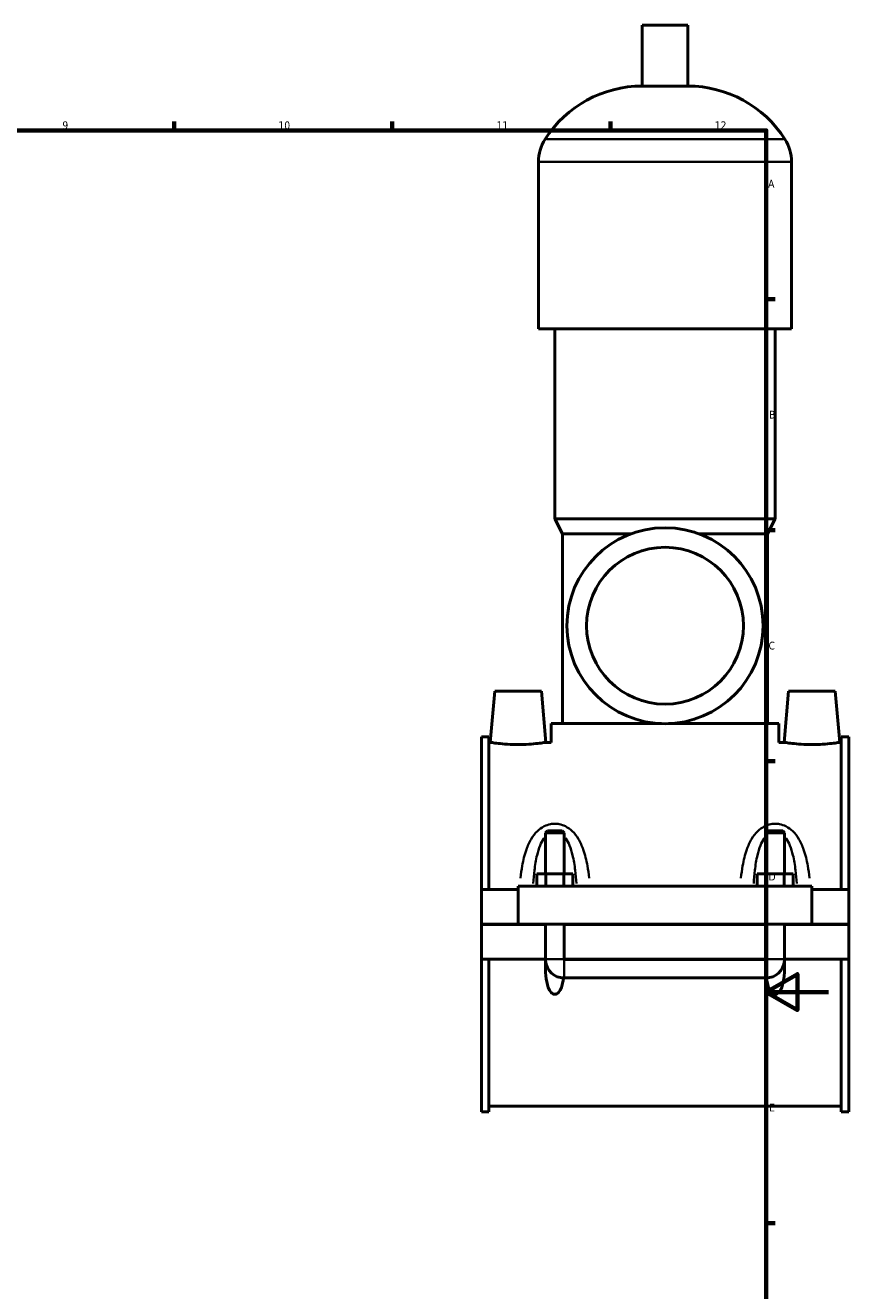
# Model space of a CAD drawing. Header units: millimetres. Extents: x 0 to 972, y -206 to 1211.
# Tile 6 of 8: x 583 to 847, y 201 to 608. Entities that reach past the tile are written whole.
import ezdxf

# ---------------------------------------------------------------- set-up
doc = ezdxf.new("R2010")
doc.units = ezdxf.units.MM
for name, color, linetype, lineweight in [('Border (ISO)', 7, 'Continuous', 70), ('Visible (ISO)', 7, 'Continuous', 50), ('Visible Narrow (ISO)', 7, 'Continuous', 35)]:
    doc.layers.add(name, color=color, linetype=linetype, lineweight=lineweight)
doc.styles.add('Note Text (ISO)', font='tahoma.ttf')

# ---------------------------------------------------------------- blocks, each defined once
blk = doc.blocks.new('Borders Default Border')
at = {"layer": 'Border (ISO)'}
for p, q in [((630.75, 574), (630.75, 576.9)), ((700.83, 574), (700.83, 576.9)), ((770.92, 574), (770.92, 576.9)), ((821, 519.75), (823.9, 519.75)), ((821, 445.5), (823.9, 445.5)), ((821, 371.25), (823.9, 371.25)), ((821, 222.75), (823.9, 222.75))]:
    blk.add_line(p, q, dxfattribs=at)
at = {"layer": 'Border (ISO)', "flags": 128}
for points in [[(20, 20), (20, 574), (821, 574), (821, 20), (20, 20)], [(841, 297), (821, 297), (831, 302.77), (831, 291.23), (821, 297)]]:
    blk.add_lwpolyline(points, dxfattribs=at)
at = {"layer": 'Border (ISO)', "color": 232, "true_color": 0xca0064, "char_height": 2.5, "attachment_point": 7, "style": 'Note Text (ISO)'}
for s, insert in [('9', (594.88, 574.35)), ('10', (664.29, 574.35)), ('11', (734.37, 574.4)), ('12', (804.46, 574.4)), ('A', (821.59, 555.62)), ('B', (821.89, 481.37)), ('C', (821.73, 407.08)), ('D', (821.73, 332.88)), ('E', (821.94, 258.63))]:
    blk.add_mtext(s, dxfattribs=dict(at, insert=insert))

msp = doc.modelspace()

# ---------------------------------------------------------------- linework, layer by layer
at = {"layer": 'Visible (ISO)'}
for p, q in [((795.7837, 607.7844), (781.1437, 607.7844)), ((781.1437, 588.2644), (781.1437, 607.7844)), ((795.7837, 588.2644), (795.7837, 607.7844)), ((795.7837, 588.2644), (781.1437, 588.2644)), ((747.7971, 510.1844), (747.7971, 563.8644)), ((829.1304, 510.1844), (829.1304, 563.8644)), ((829.1304, 510.1844), (747.7971, 510.1844)), ((753.0837, 449.1844), (753.0837, 510.1844)), ((823.8437, 449.1844), (823.8437, 510.1844)), ((823.8437, 449.1844), (753.0837, 449.1844)), ((755.5237, 444.3044), (753.0837, 449.1844)), ((821.4037, 444.3044), (823.8437, 449.1844)), ((777.4719, 444.3044), (755.5237, 444.3044)), ((755.5237, 383.3044), (755.5237, 444.3044)), ((821.4037, 444.3044), (799.4555, 444.3044)), ((821.4037, 383.3044), (821.4037, 444.3044)), ((733.7637, 393.7844), (732.3202, 377.2844)), ((733.7637, 393.7844), (748.7637, 393.7844)), ((748.7637, 393.7844), (750.2073, 377.2844)), ((828.1637, 393.7844), (826.7202, 377.2844)), ((843.1637, 393.7844), (828.1637, 393.7844)), ((843.1637, 393.7844), (844.6073, 377.2844)), ((787.3414, 383.3044), (751.8637, 383.3044)), ((751.8637, 377.2844), (751.8637, 383.3044)), ((825.0637, 383.3044), (789.5861, 383.3044)), ((825.0637, 377.2844), (825.0637, 383.3044)), ((729.4637, 330.0344), (729.4637, 379.0394)), ((731.8237, 379.0394), (729.4637, 379.0394)), ((731.8237, 379.0394), (731.8237, 330.0344)), ((845.1037, 379.0394), (845.1037, 330.0344)), ((847.4637, 379.0394), (845.1037, 379.0394)), ((847.4637, 330.0344), (847.4637, 379.0394)), ((731.8237, 377.2844), (732.3202, 377.2844)), ((750.2073, 377.2844), (751.8637, 377.2844)), ((825.0637, 377.2844), (826.7202, 377.2844)), ((844.6073, 377.2844), (845.1037, 377.2844)), ((750.6637, 348.8344), (750.0637, 348.2344)), ((750.0637, 348.2344), (756.0637, 348.2344)), ((750.0637, 348.2344), (750.0637, 335.0344)), ((755.4637, 348.8344), (750.6637, 348.8344)), ((755.4637, 348.8344), (756.0637, 348.2344)), ((756.0637, 348.2344), (756.0637, 335.0344)), ((821.4637, 348.8344), (820.8637, 348.2344)), ((820.8637, 348.2344), (826.8637, 348.2344)), ((820.8637, 335.0344), (820.8637, 348.2344)), ((826.2637, 348.8344), (821.4637, 348.8344)), ((826.2637, 348.8344), (826.8637, 348.2344)), ((826.8637, 335.0344), (826.8637, 348.2344)), ((747.2902, 331.0344), (747.2902, 335.0344)), ((750.177, 335.0344), (747.2902, 335.0344)), ((750.177, 331.0344), (750.177, 335.0344)), ((755.9505, 335.0344), (750.177, 335.0344)), ((755.9505, 331.0344), (755.9505, 335.0344)), ((758.8372, 335.0344), (755.9505, 335.0344)), ((758.8372, 331.0344), (758.8372, 335.0344)), ((818.0902, 331.0344), (818.0902, 335.0344)), ((820.977, 335.0344), (818.0902, 335.0344)), ((820.977, 331.0344), (820.977, 335.0344)), ((826.7505, 335.0344), (820.977, 335.0344)), ((826.7505, 331.0344), (826.7505, 335.0344)), ((829.6372, 335.0344), (826.7505, 335.0344)), ((829.6372, 331.0344), (829.6372, 335.0344)), ((729.4637, 330.0344), (741.2637, 330.0344)), ((729.4637, 318.8344), (729.4637, 330.0344)), ((741.2637, 331.0344), (741.2637, 318.8344)), ((741.2637, 331.0344), (835.6637, 331.0344)), ((835.6637, 318.8344), (835.6637, 331.0344)), ((835.6637, 330.0344), (847.4637, 330.0344)), ((847.4637, 330.0344), (847.4637, 318.8344)), ((729.4637, 318.8344), (741.2637, 318.8344)), ((729.4637, 307.5344), (729.4637, 318.7344)), ((750.0637, 318.7344), (729.4637, 318.7344)), ((741.2637, 318.8344), (835.6637, 318.8344)), ((750.0637, 318.8344), (750.0637, 318.7344)), ((750.0637, 307.5344), (750.0637, 318.7344)), ((756.0637, 318.8344), (756.0637, 318.7344)), ((756.0637, 318.7344), (756.0637, 307.5344)), ((820.8637, 318.7344), (756.0637, 318.7344)), ((820.8637, 318.7344), (820.8637, 318.8344)), ((820.8637, 307.5344), (820.8637, 318.7344)), ((826.8637, 318.7344), (826.8637, 318.8344)), ((826.8637, 318.7344), (826.8637, 307.5344)), ((847.4637, 318.7344), (826.8637, 318.7344)), ((835.6637, 318.8344), (847.4637, 318.8344)), ((847.4637, 318.7344), (847.4637, 307.5344)), ((729.4637, 258.5294), (729.4637, 307.5344)), ((729.4637, 307.5344), (750.0637, 307.5344)), ((731.8237, 307.5344), (731.8237, 258.5294)), ((750.0637, 307.5344), (750.0916, 307.5344)), ((756.0359, 307.5344), (756.0637, 307.5344)), ((756.0637, 307.5344), (820.8637, 307.5344)), ((756.0637, 307.5072), (820.8637, 307.5072)), ((820.8637, 307.5344), (820.8916, 307.5344)), ((826.8359, 307.5344), (826.8637, 307.5344)), ((826.8637, 307.5344), (847.4637, 307.5344)), ((845.1037, 307.5344), (845.1037, 258.5294)), ((847.4637, 258.5294), (847.4637, 307.5344)), ((756.0637, 301.5344), (820.8637, 301.5344)), ((731.8237, 258.5294), (729.4637, 258.5294)), ((731.8237, 260.2844), (845.1037, 260.2844)), ((847.4637, 258.5294), (845.1037, 258.5294))]:
    msp.add_line(p, q, dxfattribs=at)
for radius in [31.5, 25.2]:
    msp.add_circle((788.4637, 414.7844), radius, dxfattribs=at)
for centre, radius, start, end in [((781.1437, 551.2182), 37.0461, 90, 147.387579), ((795.7837, 551.2182), 37.0461, 32.612421, 90), ((761.379, 563.8644), 13.5819, 147.387579, 180), ((815.5485, 563.8644), 13.5819, 0, 32.612421), ((756.0637, 307.5344), 6, 184.302132, 270), ((820.8637, 307.5344), 6, 270, 355.697868)]:
    msp.add_arc(centre, radius, start, end, dxfattribs=at)
for points, knots in [([(750.2073, 377.2844), (750.2073, 377.2844), (749.984, 377.2484), (749.0761, 377.1182), (748.3915, 377.0256), (746.8087, 376.8508), (745.8037, 376.7571), (743.5961, 376.6243), (742.3934, 376.5872), (740.1341, 376.5872), (738.9314, 376.6243), (736.7238, 376.7571), (735.7188, 376.8508), (734.136, 377.0256), (733.4514, 377.1182), (732.5435, 377.2484), (732.3202, 377.2844), (732.3202, 377.2844)], [1.35449056, 1.35449056, 1.35449056, 1.35449056, 1.69284282, 1.69284282, 2.03119508, 2.03119508, 2.3700881, 2.3700881, 2.70898112, 2.70898112, 3.04787414, 3.04787414, 3.38676715, 3.38676715, 3.72511942, 3.72511942, 4.06347168, 4.06347168, 4.06347168, 4.06347168]), ([(844.6073, 377.2844), (844.6073, 377.2844), (844.384, 377.2484), (843.4761, 377.1182), (842.7915, 377.0256), (841.2087, 376.8508), (840.2037, 376.7571), (837.9961, 376.6243), (836.7934, 376.5872), (835.6637, 376.5872), (834.5341, 376.5872), (833.3314, 376.6243), (831.1238, 376.7571), (830.1188, 376.8508), (828.536, 377.0256), (827.8514, 377.1182), (826.9435, 377.2484), (826.7202, 377.2844), (826.7202, 377.2844)], [4.06347168, 4.06347168, 4.06347168, 4.06347168, 4.40182394, 4.40182394, 4.7401762, 4.7401762, 5.07906922, 5.07906922, 5.41796224, 5.41796224, 5.41796224, 5.75685525, 5.75685525, 6.09574827, 6.09574827, 6.43410053, 6.43410053, 6.77245279, 6.77245279, 6.77245279, 6.77245279]), ([(755.8548, 301.538), (755.8026, 301.1083), (755.7383, 300.6857), (755.5466, 299.6963), (755.3923, 299.0748), (754.9521, 297.8992), (754.6731, 297.3429), (754.1254, 296.7437), (753.9416, 296.5826), (753.6304, 296.4097), (753.5207, 296.3633), (753.295, 296.3006), (753.1791, 296.2844), (752.9484, 296.2844), (752.8325, 296.3006), (752.6068, 296.3633), (752.4971, 296.4097), (752.1859, 296.5826), (752.0021, 296.7437), (751.4544, 297.3429), (751.1754, 297.8992), (750.7352, 299.0748), (750.5809, 299.6963), (750.2181, 301.569), (750.1159, 302.9467), (750.0524, 305.4054), (750.0628, 306.4638), (750.0916, 307.5344)], [1.53594824, 1.53594824, 1.53594824, 1.53594824, 1.66920838, 1.66920838, 1.85408424, 1.85408424, 2.0389601, 2.0389601, 2.10816441, 2.10816441, 2.14276656, 2.14276656, 2.17736871, 2.17736871, 2.21197086, 2.21197086, 2.24657301, 2.24657301, 2.31577731, 2.31577731, 2.50065317, 2.50065317, 2.68552904, 2.68552904, 3.10283113, 3.10283113, 3.40545468, 3.40545468, 3.40545468, 3.40545468]), ([(756.0359, 307.5344), (756.036, 307.5309), (756.0367, 307.5274), (756.0395, 307.5209), (756.0416, 307.5178), (756.0468, 307.5127), (756.0498, 307.5107), (756.0565, 307.5079), (756.0601, 307.5072), (756.0637, 307.5072)], [0.00005827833, 0.00005827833, 0.00005827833, 0.00005827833, 0.00112531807, 0.00112531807, 0.0022397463, 0.0022397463, 0.00333327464, 0.00333327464, 0.00442223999, 0.00442223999, 0.00442223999, 0.00442223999]), ([(820.8637, 307.5072), (820.8673, 307.5072), (820.8708, 307.5079), (820.8775, 307.5106), (820.8805, 307.5125), (820.8857, 307.5176), (820.8878, 307.5206), (820.8907, 307.5272), (820.8915, 307.5308), (820.8916, 307.5344)], [0, 0, 0, 0, 0.00107070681, 0.00107070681, 0.00215432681, 0.00215432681, 0.00326161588, 0.00326161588, 0.00436041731, 0.00436041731, 0.00436041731, 0.00436041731]), ([(826.8359, 307.5344), (826.8647, 306.4638), (826.8751, 305.4054), (826.8116, 302.9467), (826.7094, 301.569), (826.3466, 299.6963), (826.1923, 299.0748), (825.7521, 297.8992), (825.4731, 297.3429), (824.9254, 296.7437), (824.7416, 296.5826), (824.4304, 296.4097), (824.3207, 296.3633), (824.095, 296.3006), (823.9791, 296.2844), (823.7484, 296.2844), (823.6325, 296.3006), (823.4068, 296.3633), (823.2971, 296.4097), (822.9859, 296.5826), (822.8021, 296.7437), (822.2544, 297.3429), (821.9754, 297.8992), (821.5352, 299.0748), (821.3809, 299.6963), (821.1892, 300.6857), (821.1249, 301.1083), (821.0727, 301.538)], [0.94928274, 0.94928274, 0.94928274, 0.94928274, 1.25190628, 1.25190628, 1.66920838, 1.66920838, 1.85408424, 1.85408424, 2.0389601, 2.0389601, 2.10816441, 2.10816441, 2.14276656, 2.14276656, 2.17736871, 2.17736871, 2.21197086, 2.21197086, 2.24657301, 2.24657301, 2.31577731, 2.31577731, 2.50065317, 2.50065317, 2.68552904, 2.68552904, 2.81878918, 2.81878918, 2.81878918, 2.81878918])]:
    msp.add_open_spline(points, degree=3, knots=knots, dxfattribs=at)
at = {"layer": 'Visible Narrow (ISO)'}
for p, q in [((826.5147, 571.1844), (750.4128, 571.1844)), ((828.6297, 563.8644), (748.2978, 563.8644)), ((750.1805, 307.5344), (755.947, 307.5344)), ((756.0637, 301.5682), (756.0637, 307.4134)), ((820.8637, 301.5682), (820.8637, 307.4134)), ((826.747, 307.5344), (820.9805, 307.5344))]:
    msp.add_line(p, q, dxfattribs=at)
for points, knots in [([(764.0711, 333.6784), (763.9317, 335.0019), (763.7571, 336.3092), (763.2117, 339.4145), (762.7905, 341.1885), (761.7764, 344.0383), (761.274, 345.1622), (760.0956, 347.1248), (759.445, 347.9823), (758.0293, 349.3435), (757.2996, 349.8816), (755.8465, 350.6153), (755.1527, 350.8574), (753.9828, 351.078), (753.5233, 351.1215), (753.0637, 351.1215), (752.6042, 351.1215), (752.1447, 351.078), (750.9748, 350.8574), (750.281, 350.6153), (748.8279, 349.8816), (748.0982, 349.3435), (746.6825, 347.9823), (746.0319, 347.1248), (744.8534, 345.1622), (744.351, 344.0383), (743.337, 341.1885), (742.9158, 339.4145), (742.3704, 336.3092), (742.1958, 335.0019), (742.0564, 333.6784)], [-5.25299251, -5.25299251, -5.25299251, -5.25299251, -4.87177488, -4.87177488, -4.330232, -4.330232, -3.9536945, -3.9536945, -3.62061868, -3.62061868, -3.34302569, -3.34302569, -3.12243449, -3.12243449, -2.98456498, -2.98456498, -2.98456498, -2.84669548, -2.84669548, -2.62610428, -2.62610428, -2.34851129, -2.34851129, -2.01543547, -2.01543547, -1.63889797, -1.63889797, -1.09735509, -1.09735509, -0.71613746, -0.71613746, -0.71613746, -0.71613746]), ([(834.8711, 333.6784), (834.7317, 335.0019), (834.5571, 336.3092), (834.0117, 339.4145), (833.5905, 341.1885), (832.5764, 344.0383), (832.074, 345.1622), (830.8956, 347.1248), (830.245, 347.9823), (828.8293, 349.3435), (828.0996, 349.8816), (826.6465, 350.6153), (825.9527, 350.8574), (824.7828, 351.078), (824.3233, 351.1215), (823.8637, 351.1215), (823.4042, 351.1215), (822.9447, 351.078), (821.7748, 350.8574), (821.081, 350.6153), (819.6279, 349.8816), (818.8982, 349.3435), (817.4825, 347.9823), (816.8319, 347.1248), (815.6534, 345.1622), (815.151, 344.0383), (814.137, 341.1885), (813.7158, 339.4145), (813.1704, 336.3092), (812.9958, 335.0019), (812.8564, 333.6784)], [-5.25299251, -5.25299251, -5.25299251, -5.25299251, -4.87177623, -4.87177623, -4.33023183, -4.33023183, -3.95369423, -3.95369423, -3.62061868, -3.62061868, -3.34302569, -3.34302569, -3.12243449, -3.12243449, -2.98456499, -2.98456499, -2.98456499, -2.84669548, -2.84669548, -2.62610428, -2.62610428, -2.34851129, -2.34851129, -2.01543574, -2.01543574, -1.63889814, -1.63889814, -1.09735375, -1.09735375, -0.71613746, -0.71613746, -0.71613746, -0.71613746]), ([(746.1445, 331.9526), (746.2376, 333.3725), (746.3581, 334.7741), (746.7213, 337.8276), (746.9846, 339.4652), (747.6183, 342.0957), (747.9323, 343.1331), (748.6689, 344.9448), (749.0755, 345.7363), (749.5808, 346.4539), (749.6036, 346.4859), (749.6267, 346.5176)], [0.65590472, 0.65590472, 0.65590472, 0.65590472, 1.09735509, 1.09735509, 1.63889797, 1.63889797, 2.01543547, 2.01543547, 2.34851129, 2.34851129, 2.36417461, 2.36417461, 2.36417461, 2.36417461]), ([(756.5008, 346.5176), (756.5239, 346.4859), (756.5467, 346.4539), (757.052, 345.7363), (757.4586, 344.9448), (758.1952, 343.1331), (758.5092, 342.0957), (759.1429, 339.4652), (759.4062, 337.8276), (759.7694, 334.7741), (759.8899, 333.3725), (759.983, 331.9526)], [3.60495535, 3.60495535, 3.60495535, 3.60495535, 3.62061868, 3.62061868, 3.9536945, 3.9536945, 4.330232, 4.330232, 4.87177488, 4.87177488, 5.31322525, 5.31322525, 5.31322525, 5.31322525]), ([(816.9445, 331.9526), (817.0376, 333.3725), (817.1581, 334.7741), (817.5213, 337.8276), (817.7846, 339.4651), (818.4183, 342.0957), (818.7323, 343.1331), (819.4689, 344.9448), (819.8755, 345.7363), (820.3808, 346.4539), (820.4036, 346.4859), (820.4267, 346.5176)], [0.65590472, 0.65590472, 0.65590472, 0.65590472, 1.09735375, 1.09735375, 1.63889814, 1.63889814, 2.01543574, 2.01543574, 2.34851129, 2.34851129, 2.36417462, 2.36417462, 2.36417462, 2.36417462]), ([(827.3008, 346.5176), (827.3239, 346.4859), (827.3467, 346.4539), (827.852, 345.7363), (828.2586, 344.9448), (828.9952, 343.1331), (829.3092, 342.0957), (829.9429, 339.4651), (830.2062, 337.8276), (830.5694, 334.7741), (830.6899, 333.3725), (830.783, 331.9526)], [3.60495536, 3.60495536, 3.60495536, 3.60495536, 3.62061868, 3.62061868, 3.95369423, 3.95369423, 4.33023183, 4.33023183, 4.87177623, 4.87177623, 5.31322525, 5.31322525, 5.31322525, 5.31322525])]:
    msp.add_open_spline(points, degree=3, knots=knots, dxfattribs=at)

# ---------------------------------------------------------------- block references
msp.add_blockref('Borders Default Border', (0, 0))

doc.saveas('drawing.dxf')
